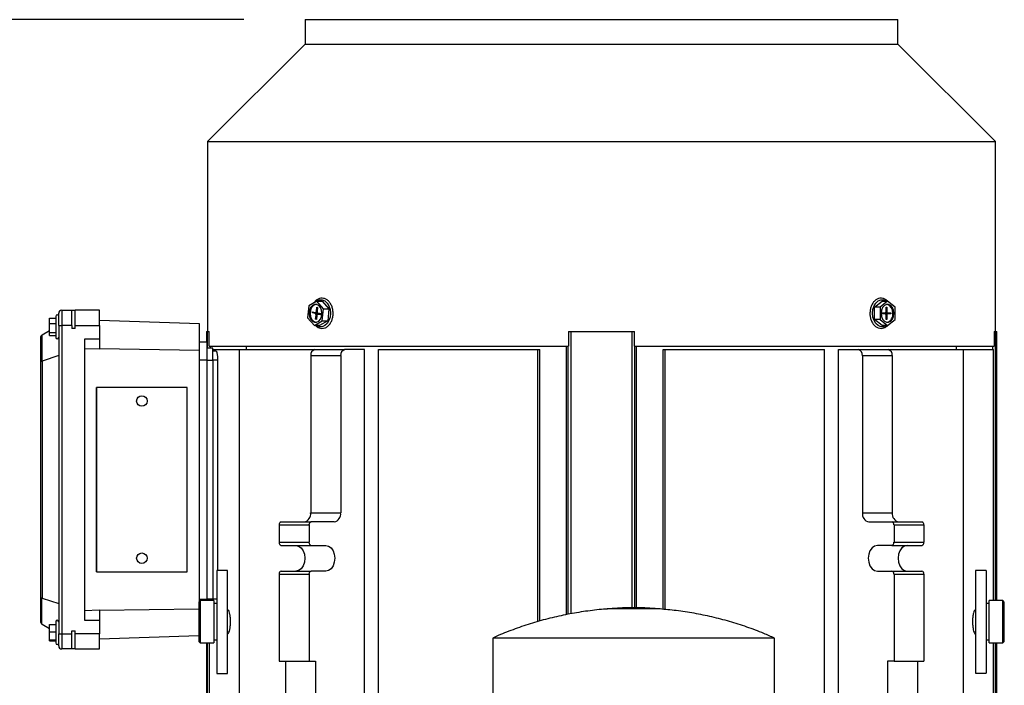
# Model space of a CAD drawing. Header units: inches. Extents: x 4 to 172, y 4 to 132.
# Tile 8 of 38: x 35 to 48, y 91 to 99. Entities that reach past the tile are written whole.
import ezdxf

# ---------------------------------------------------------------- set-up
doc = ezdxf.new("R2010")
doc.units = ezdxf.units.IN
doc.header["$LTSCALE"] = 16
doc.header["$MEASUREMENT"] = 0
doc.layers.add('DIMENSIONS', color=140, linetype='Continuous', lineweight=25)
doc.styles.add('SLDTEXTSTYLE0', font='TXT', dxfattribs={"width": 0.7})
doc.dimstyles.new('SLDDIMSTYLE0', dxfattribs={"dimtxt": 1.359375, "dimasz": 2.08, "dimexe": 0, "dimexo": 0.0625, "dimgap": 0.339844, "dimtad": 0, "dimtih": 1, "dimtoh": 1, "dimrnd": 1e-09, "dimzin": 12, "dimdsep": 46, "dimtxsty": 'SLDTEXTSTYLE0', "dimsah": 1, "dimcen": 0.09, "dimadec": 0, "dimazin": 3, "dimtfac": 1, "dimtofl": 0, "dimtmove": 0, "dimatfit": 3, "dimfxl": 0, "dimfrac": 2, "dimtolj": 1, "dimtzin": 12, "dimarcsym": 0})

# ---------------------------------------------------------------- blocks, each defined once
blk = doc.blocks.new('_D')
at = {"layer": 'DIMENSIONS'}
for p, q in [((38.235, 99.282), (24.101, 99.282)), ((26.101, 99.282), (26.101, 81.918)), ((23.516, 79.454), (23.059, 79.454)), ((23.059, 79.454), (23.059, 77.293)), ((28.686, 79.454), (29.143, 79.454)), ((29.143, 79.454), (29.143, 77.293)), ((23.059, 77.293), (23.516, 77.293)), ((29.143, 77.293), (28.686, 77.293)), ((26.101, 61.137), (26.101, 76.989)), ((33.03, 61.137), (24.101, 61.137))]:
    blk.add_line(p, q, dxfattribs=at)
for points in [[(26.101, 99.282), (25.781, 97.202), (26.421, 97.202)], [(26.101, 61.137), (26.421, 63.217), (25.781, 63.217)]]:
    blk.add_solid(points, dxfattribs=at)
at = {"layer": 'DIMENSIONS', "char_height": 1.3333, "attachment_point": 1, "style": 'SLDTEXTSTYLE0'}
for s, insert in [('38.14', (23.516, 81.477)), ('968.9', (23.516, 79.012))]:
    blk.add_mtext(s, dxfattribs=dict(at, insert=insert))

msp = doc.modelspace()

# ---------------------------------------------------------------- linework, layer by layer
for p, q in [((39.035, 99.282), (39.035, 98.964)), ((39.035, 99.282), (46.751, 99.282)), ((46.751, 98.964), (46.751, 99.282)), ((39.035, 98.964), (37.765, 97.695)), ((39.035, 98.964), (46.751, 98.964)), ((48.021, 97.695), (46.751, 98.964)), ((37.765, 97.695), (37.765, 95.223)), ((37.765, 97.695), (48.021, 97.695)), ((48.021, 95.223), (48.021, 97.695)), ((39.081, 95.557), (39.065, 95.399)), ((39.185, 95.616), (39.081, 95.557)), ((39.182, 95.485), (39.187, 95.538)), ((39.185, 95.616), (39.255, 95.616)), ((39.274, 95.519), (39.185, 95.616)), ((39.187, 95.538), (39.195, 95.536)), ((39.195, 95.536), (39.19, 95.483)), ((39.255, 95.616), (39.343, 95.519)), ((39.258, 95.361), (39.274, 95.519)), ((39.274, 95.519), (39.343, 95.519)), ((39.343, 95.519), (39.328, 95.361)), ((46.449, 95.538), (46.547, 95.618)), ((46.519, 95.538), (46.449, 95.538)), ((46.449, 95.379), (46.449, 95.538)), ((46.616, 95.618), (46.519, 95.538)), ((46.519, 95.538), (46.519, 95.379)), ((46.547, 95.618), (46.616, 95.618)), ((46.598, 95.538), (46.607, 95.538)), ((46.598, 95.484), (46.598, 95.538)), ((46.607, 95.538), (46.607, 95.484)), ((46.714, 95.538), (46.616, 95.618)), ((46.714, 95.379), (46.714, 95.538)), ((35.708, 95.395), (35.787, 95.395)), ((35.708, 95.394), (35.708, 95.395)), ((35.708, 95.32), (35.708, 95.394)), ((35.708, 95.394), (35.787, 95.394)), ((35.787, 95.419), (35.787, 95.282)), ((35.826, 95.301), (35.826, 95.459)), ((35.865, 95.498), (35.865, 95.301)), ((35.865, 95.498), (35.995, 95.498)), ((35.995, 95.301), (35.995, 95.498)), ((35.995, 95.498), (36.042, 95.498)), ((36.042, 95.301), (36.042, 95.498)), ((36.357, 95.498), (36.042, 95.498)), ((36.357, 95.301), (36.357, 95.498)), ((39.065, 95.399), (39.154, 95.301)), ((39.128, 95.464), (39.129, 95.476)), ((39.165, 95.457), (39.128, 95.464)), ((39.183, 95.464), (39.128, 95.464)), ((39.129, 95.476), (39.166, 95.468)), ((39.221, 95.457), (39.165, 95.457)), ((39.168, 95.468), (39.193, 95.468)), ((39.171, 95.382), (39.177, 95.434)), ((39.18, 95.38), (39.171, 95.382)), ((39.18, 95.382), (39.171, 95.382)), ((39.177, 95.434), (39.185, 95.434)), ((39.185, 95.433), (39.18, 95.38)), ((39.19, 95.485), (39.182, 95.485)), ((39.184, 95.468), (39.183, 95.464)), ((39.183, 95.464), (39.221, 95.457)), ((39.239, 95.45), (39.199, 95.45)), ((39.238, 95.442), (39.201, 95.449)), ((39.201, 95.449), (39.239, 95.449)), ((39.202, 95.461), (39.239, 95.454)), ((39.239, 95.454), (39.238, 95.442)), ((46.519, 95.379), (46.449, 95.379)), ((46.547, 95.3), (46.449, 95.379)), ((46.519, 95.379), (46.616, 95.3)), ((46.547, 95.465), (46.584, 95.465)), ((46.547, 95.453), (46.547, 95.465)), ((46.584, 95.453), (46.547, 95.453)), ((46.584, 95.465), (46.62, 95.465)), ((46.62, 95.453), (46.584, 95.453)), ((46.607, 95.484), (46.598, 95.484)), ((46.598, 95.38), (46.598, 95.433)), ((46.598, 95.433), (46.607, 95.433)), ((46.607, 95.38), (46.598, 95.38)), ((46.602, 95.453), (46.602, 95.465)), ((46.607, 95.433), (46.607, 95.38)), ((46.616, 95.3), (46.714, 95.379)), ((46.62, 95.465), (46.658, 95.465)), ((46.658, 95.453), (46.62, 95.453)), ((46.658, 95.465), (46.658, 95.453)), ((35.787, 95.32), (35.708, 95.32)), ((35.708, 95.208), (35.708, 95.32)), ((35.787, 95.282), (35.787, 95.144)), ((35.826, 95.301), (35.826, 91.286)), ((35.826, 95.301), (35.865, 95.301)), ((35.865, 95.301), (35.865, 91.286)), ((35.995, 95.301), (35.865, 95.301)), ((35.995, 95.301), (35.995, 95.262)), ((36.042, 95.262), (35.995, 95.262)), ((36.042, 95.262), (36.042, 95.301)), ((36.042, 95.301), (36.357, 95.301)), ((37.657, 95.321), (36.357, 95.366)), ((36.357, 95.301), (36.357, 95.123)), ((37.657, 94.973), (37.657, 95.321)), ((39.154, 95.301), (39.258, 95.361)), ((39.223, 95.301), (39.154, 95.301)), ((39.328, 95.361), (39.223, 95.301)), ((39.258, 95.361), (39.328, 95.361)), ((46.616, 95.3), (46.547, 95.3)), ((35.59, 95.141), (35.59, 94.821)), ((35.608, 95.174), (35.608, 94.835)), ((35.708, 95.232), (35.609, 95.175)), ((35.708, 95.208), (35.787, 95.208)), ((35.708, 95.17), (35.708, 95.208)), ((35.708, 95.17), (35.787, 95.17)), ((36.357, 95.123), (36.161, 95.123)), ((36.161, 95.123), (36.161, 91.464)), ((36.357, 95.123), (36.357, 94.991)), ((37.748, 95.223), (37.748, 95.085)), ((37.748, 95.223), (37.763, 95.223)), ((37.763, 95.223), (37.783, 95.223)), ((37.763, 95.006), (37.763, 95.223)), ((37.783, 95.03), (37.783, 95.223)), ((42.465, 95.223), (42.465, 95.03)), ((42.465, 95.223), (42.496, 95.223)), ((42.496, 95.223), (43.29, 95.223)), ((42.496, 91.547), (42.496, 95.223)), ((43.29, 95.223), (43.321, 95.223)), ((43.29, 91.622), (43.29, 95.223)), ((43.321, 95.03), (43.321, 95.223)), ((48.003, 95.223), (48.003, 95.03)), ((48.003, 95.223), (48.023, 95.223)), ((48.023, 95.223), (48.038, 95.223)), ((48.023, 91.719), (48.023, 95.223)), ((48.038, 91.719), (48.038, 95.223)), ((36.357, 94.991), (36.161, 94.998)), ((37.657, 94.973), (36.357, 94.995)), ((37.755, 95.085), (37.657, 95.085)), ((37.755, 95.085), (37.755, 94.849)), ((37.834, 95.006), (37.755, 95.006)), ((37.783, 95.03), (42.465, 95.03)), ((37.8, 95.006), (37.8, 95.03)), ((37.834, 94.849), (37.834, 95.006)), ((38.27, 94.986), (38.27, 95.03)), ((42.435, 91.536), (42.435, 95.03)), ((42.46, 91.541), (42.46, 95.03)), ((43.321, 95.03), (48.003, 95.03)), ((43.326, 91.622), (43.326, 95.03)), ((43.35, 91.622), (43.35, 95.03)), ((47.516, 94.986), (47.516, 95.03)), ((47.986, 94.986), (47.986, 95.03)), ((35.826, 94.908), (35.609, 94.835)), ((37.657, 91.707), (37.657, 94.973)), ((37.834, 94.986), (38.179, 94.986)), ((37.875, 94.967), (37.834, 94.967)), ((38.179, 86.404), (38.179, 94.986)), ((38.179, 94.986), (39.162, 94.986)), ((39.107, 94.908), (39.497, 94.908)), ((39.107, 94.908), (39.107, 92.86)), ((39.162, 94.986), (39.552, 94.986)), ((39.497, 94.908), (39.497, 92.86)), ((39.809, 94.986), (39.552, 94.986)), ((39.809, 86.404), (39.809, 94.986)), ((39.989, 86.404), (39.989, 94.986)), ((39.989, 94.986), (42.064, 94.986)), ((42.064, 91.445), (42.064, 94.986)), ((42.064, 94.986), (42.091, 94.986)), ((42.091, 91.452), (42.091, 94.986)), ((43.695, 91.604), (43.695, 94.986)), ((43.695, 94.986), (43.722, 94.986)), ((43.722, 91.602), (43.722, 94.986)), ((43.722, 94.986), (45.796, 94.986)), ((45.796, 88.807), (45.796, 94.986)), ((45.977, 88.807), (45.977, 94.986)), ((45.977, 94.986), (46.234, 94.986)), ((46.234, 94.986), (46.623, 94.986)), ((46.289, 94.908), (46.289, 92.86)), ((46.289, 94.908), (46.679, 94.908)), ((46.623, 94.986), (47.607, 94.986)), ((46.679, 94.908), (46.679, 92.86)), ((47.607, 88.807), (47.607, 94.986)), ((47.607, 94.986), (47.997, 94.986)), ((47.997, 91.719), (47.997, 94.986)), ((35.59, 94.821), (35.59, 91.766)), ((35.609, 94.835), (35.609, 91.752)), ((37.755, 94.849), (37.657, 94.849)), ((37.755, 94.849), (37.755, 91.738)), ((37.755, 94.849), (37.834, 94.849)), ((37.834, 94.849), (37.834, 91.738)), ((37.894, 94.849), (37.834, 94.849)), ((37.894, 94.849), (37.894, 92.11)), ((36.318, 92.093), (36.318, 94.494)), ((36.318, 94.494), (36.319, 94.494)), ((36.319, 94.494), (36.319, 92.093)), ((37.499, 94.494), (36.319, 94.494)), ((37.499, 92.093), (37.499, 94.494)), ((39.107, 92.86), (39.497, 92.86)), ((46.289, 92.86), (46.679, 92.86)), ((38.695, 92.703), (38.695, 92.477)), ((38.695, 92.703), (39.085, 92.703)), ((38.723, 92.742), (39.112, 92.742)), ((39.085, 92.703), (39.085, 92.477)), ((39.413, 92.742), (39.112, 92.742)), ((46.373, 92.742), (46.673, 92.742)), ((46.673, 92.742), (47.063, 92.742)), ((46.701, 92.703), (46.701, 92.477)), ((46.701, 92.703), (47.091, 92.703)), ((47.091, 92.703), (47.091, 92.477)), ((38.695, 92.477), (39.085, 92.477)), ((38.723, 92.437), (39.112, 92.437)), ((39.112, 92.437), (39.302, 92.437)), ((46.673, 92.437), (46.484, 92.437)), ((46.673, 92.437), (47.063, 92.437)), ((46.701, 92.477), (47.091, 92.477)), ((36.319, 92.093), (36.318, 92.093)), ((36.319, 92.093), (37.499, 92.093)), ((38.023, 92.11), (37.885, 92.11)), ((37.885, 92.11), (37.885, 90.771)), ((38.023, 90.771), (38.023, 92.11)), ((38.695, 92.063), (38.695, 90.931)), ((38.695, 92.063), (39.085, 92.063)), ((38.723, 92.103), (39.112, 92.103)), ((39.085, 92.063), (39.085, 90.931)), ((39.302, 92.103), (39.112, 92.103)), ((46.484, 92.103), (46.673, 92.103)), ((46.673, 92.103), (47.063, 92.103)), ((46.701, 92.063), (46.701, 90.931)), ((46.701, 92.063), (47.091, 92.063)), ((47.091, 92.063), (47.091, 90.931)), ((47.901, 92.111), (47.763, 92.111)), ((47.763, 92.111), (47.763, 90.772)), ((47.901, 92.111), (47.901, 90.772)), ((35.59, 91.766), (35.59, 91.446)), ((35.608, 91.413), (35.608, 91.752)), ((35.609, 91.752), (35.826, 91.679)), ((37.668, 91.719), (37.649, 91.699)), ((37.649, 91.699), (37.649, 91.187)), ((37.657, 91.738), (37.755, 91.738)), ((37.846, 91.719), (37.668, 91.719)), ((37.668, 91.719), (37.668, 91.443)), ((37.755, 91.738), (37.755, 91.719)), ((37.834, 91.738), (37.755, 91.738)), ((37.834, 91.719), (37.834, 91.738)), ((37.885, 91.738), (37.834, 91.738)), ((37.846, 91.719), (37.846, 91.443)), ((37.885, 91.679), (37.846, 91.679)), ((47.94, 91.679), (47.901, 91.679)), ((48.117, 91.719), (47.94, 91.719)), ((47.94, 91.167), (47.94, 91.719)), ((48.137, 91.699), (48.117, 91.719)), ((48.117, 91.167), (48.117, 91.719)), ((48.137, 91.443), (48.137, 91.699)), ((36.161, 91.589), (36.357, 91.596)), ((36.357, 91.592), (37.649, 91.613)), ((36.357, 91.596), (36.357, 91.464)), ((38.024, 91.601), (38.023, 91.601)), ((43.166, 91.622), (42.967, 91.609)), ((43.311, 91.609), (42.967, 91.609)), ((43.311, 91.622), (43.166, 91.622)), ((43.456, 91.622), (43.311, 91.622)), ((43.655, 91.609), (43.311, 91.609)), ((43.655, 91.609), (43.456, 91.622)), ((47.763, 91.601), (47.761, 91.601)), ((35.609, 91.412), (35.708, 91.355)), ((35.708, 91.309), (35.708, 91.405)), ((35.708, 91.405), (35.787, 91.405)), ((35.787, 91.443), (35.787, 91.305)), ((36.161, 91.464), (36.357, 91.464)), ((36.357, 91.464), (36.357, 91.286)), ((37.668, 91.443), (37.668, 91.167)), ((37.846, 91.443), (37.846, 91.167)), ((48.137, 91.187), (48.137, 91.443)), ((35.787, 91.309), (35.708, 91.309)), ((35.708, 91.209), (35.708, 91.309)), ((35.787, 91.305), (35.787, 91.167)), ((35.826, 91.286), (35.865, 91.286)), ((35.826, 91.128), (35.826, 91.286)), ((35.865, 91.286), (35.995, 91.286)), ((35.865, 91.286), (35.865, 91.089)), ((35.995, 91.286), (35.995, 91.325)), ((35.995, 91.325), (36.042, 91.325)), ((35.995, 91.089), (35.995, 91.286)), ((36.042, 91.286), (36.042, 91.325)), ((36.357, 91.286), (36.042, 91.286)), ((36.042, 91.089), (36.042, 91.286)), ((36.357, 91.089), (36.357, 91.286)), ((38.023, 91.286), (38.024, 91.286)), ((47.761, 91.286), (47.763, 91.286)), ((35.708, 91.209), (35.787, 91.209)), ((35.708, 91.205), (35.708, 91.209)), ((35.708, 91.205), (35.787, 91.205)), ((35.708, 91.195), (35.708, 91.205)), ((35.708, 91.195), (35.787, 91.195)), ((36.357, 91.221), (37.649, 91.266)), ((37.649, 91.187), (37.668, 91.167)), ((37.668, 91.167), (37.846, 91.167)), ((37.748, 91.167), (37.748, 86.167)), ((37.763, 86.167), (37.763, 91.167)), ((37.789, 86.404), (37.789, 91.167)), ((37.846, 91.207), (37.885, 91.207)), ((41.476, 91.231), (41.476, 86.512)), ((45.146, 91.231), (41.476, 91.231)), ((45.146, 88.882), (45.146, 91.231)), ((47.901, 91.207), (47.94, 91.207)), ((47.94, 91.167), (48.117, 91.167)), ((47.997, 88.762), (47.997, 91.167)), ((48.023, 88.762), (48.023, 91.167)), ((48.038, 88.762), (48.038, 91.167)), ((48.117, 91.167), (48.137, 91.187)), ((35.995, 91.089), (35.865, 91.089)), ((36.042, 91.089), (35.995, 91.089)), ((36.042, 91.089), (36.357, 91.089)), ((38.695, 90.931), (39.085, 90.931)), ((38.778, 90.931), (38.778, 90.459)), ((39.085, 90.931), (39.168, 90.931)), ((39.168, 90.931), (39.168, 90.459)), ((46.618, 90.931), (46.618, 90.459)), ((46.701, 90.931), (46.618, 90.931)), ((46.701, 90.931), (47.091, 90.931)), ((47.007, 90.931), (47.007, 90.459)), ((37.885, 90.771), (38.023, 90.771)), ((47.763, 90.772), (47.901, 90.772))]:
    msp.add_line(p, q)
at = {"flags": 128}
for points in [[(39.173, 95.61), (39.187, 95.62), (39.221, 95.634), (39.257, 95.634), (39.291, 95.62), (39.321, 95.593), (39.344, 95.555), (39.359, 95.509), (39.364, 95.459)], [(46.602, 95.3), (46.599, 95.298), (46.565, 95.283), (46.529, 95.283), (46.495, 95.298), (46.465, 95.325), (46.441, 95.363), (46.427, 95.409), (46.421, 95.459), (46.427, 95.509), (46.441, 95.555), (46.465, 95.593), (46.495, 95.62), (46.529, 95.634), (46.565, 95.634), (46.599, 95.62), (46.602, 95.618)], [(39.253, 95.459), (39.248, 95.499), (39.233, 95.535), (39.211, 95.561), (39.184, 95.575), (39.155, 95.575), (39.128, 95.561), (39.105, 95.535), (39.091, 95.499), (39.086, 95.459), (39.091, 95.418), (39.105, 95.383), (39.128, 95.357), (39.155, 95.343), (39.184, 95.343), (39.211, 95.357), (39.233, 95.383), (39.248, 95.418), (39.253, 95.459)], [(39.176, 95.577), (39.169, 95.575), (39.142, 95.561), (39.119, 95.535), (39.105, 95.499), (39.1, 95.459), (39.105, 95.418), (39.119, 95.383), (39.142, 95.357), (39.169, 95.343), (39.176, 95.341)], [(46.7, 95.459), (46.695, 95.499), (46.68, 95.535), (46.658, 95.561), (46.631, 95.575), (46.602, 95.575), (46.575, 95.561), (46.552, 95.535), (46.538, 95.499), (46.533, 95.459), (46.538, 95.418), (46.552, 95.383), (46.575, 95.357), (46.602, 95.343), (46.631, 95.343), (46.658, 95.357), (46.68, 95.383), (46.695, 95.418), (46.7, 95.459)], [(46.686, 95.459), (46.681, 95.499), (46.666, 95.535), (46.644, 95.561), (46.617, 95.575), (46.609, 95.577)], [(39.182, 95.485), (39.181, 95.481), (39.18, 95.478), (39.178, 95.475), (39.176, 95.472), (39.174, 95.47), (39.171, 95.469), (39.169, 95.468), (39.166, 95.468)], [(39.364, 95.459), (39.359, 95.409), (39.344, 95.363), (39.321, 95.325), (39.291, 95.298), (39.257, 95.283), (39.221, 95.283), (39.187, 95.298), (39.182, 95.301)], [(39.185, 95.433), (39.186, 95.436), (39.187, 95.44), (39.188, 95.443), (39.19, 95.446), (39.193, 95.448), (39.195, 95.449), (39.198, 95.45), (39.201, 95.449)], [(38.912, 92.437), (38.948, 92.429), (38.981, 92.405), (39.008, 92.368), (39.024, 92.322), (39.03, 92.27), (39.024, 92.218), (39.008, 92.172), (38.981, 92.134), (38.948, 92.111), (38.912, 92.103)], [(39.302, 92.437), (39.338, 92.429), (39.371, 92.405), (39.397, 92.368), (39.414, 92.322), (39.42, 92.27), (39.414, 92.218), (39.397, 92.172), (39.371, 92.134), (39.338, 92.111), (39.302, 92.103)], [(46.484, 92.437), (46.448, 92.429), (46.415, 92.405), (46.388, 92.368), (46.372, 92.322), (46.366, 92.27), (46.372, 92.218), (46.388, 92.172), (46.415, 92.134), (46.448, 92.111), (46.484, 92.103)], [(46.874, 92.437), (46.837, 92.429), (46.804, 92.405), (46.778, 92.368), (46.761, 92.322), (46.755, 92.27), (46.761, 92.218), (46.778, 92.172), (46.804, 92.134), (46.837, 92.111), (46.874, 92.103)]]:
    msp.add_lwpolyline(points, dxfattribs=at)
for centre in [(36.909, 94.317), (36.909, 92.27)]:
    msp.add_circle(centre, 0.0689)
for centre, radius, start, end in [((35.806, 95.419), 0.0197, 0, 180), ((35.865, 95.459), 0.0394, 90, 180), ((39.158, 95.438), 0.0196, 348.056, 68.0869), ((39.209, 95.479), 0.0196, 168.056, 248.0869), ((39.217, 95.443), 0.0138, 27.8319, 75.7055), ((46.581, 95.482), 0.0176, 281.4218, 8.0495), ((46.581, 95.436), 0.0176, 351.9505, 78.5782), ((46.624, 95.482), 0.0176, 171.9505, 258.5782), ((46.624, 95.436), 0.0176, 101.4218, 188.0495), ((46.579, 95.444), 0.108, 286.2366, 7.6799), ((35.629, 95.141), 0.0394, 122.9505, 180), ((35.629, 95.141), 0.0394, 120.2564, 122.9505), ((35.806, 95.144), 0.0197, 180, 0), ((39.176, 94.917), 0.0703, 101.4218, 188.0495), ((39.566, 94.917), 0.0703, 101.4218, 188.0495), ((46.22, 94.917), 0.0703, 351.9505, 78.5782), ((46.609, 94.917), 0.0703, 351.9505, 78.5782), ((39.002, 92.846), 0.105, 281.4218, 8.0495), ((39.392, 92.846), 0.105, 281.4218, 8.0495), ((46.394, 92.846), 0.105, 171.9505, 258.5782), ((46.783, 92.846), 0.105, 171.9505, 258.5782), ((38.73, 92.708), 0.0351, 101.4218, 188.0495), ((39.119, 92.708), 0.0351, 101.4218, 188.0495), ((46.666, 92.708), 0.0351, 351.9505, 78.5782), ((47.056, 92.708), 0.0351, 351.9505, 78.5782), ((38.73, 92.472), 0.0351, 171.9505, 258.5782), ((39.119, 92.472), 0.0351, 171.9505, 258.5782), ((46.666, 92.472), 0.0351, 281.4218, 8.0495), ((47.056, 92.472), 0.0351, 281.4218, 8.0495), ((38.73, 92.068), 0.0351, 101.4218, 188.0495), ((39.119, 92.068), 0.0351, 101.4218, 188.0495), ((46.666, 92.068), 0.0351, 351.9505, 78.5782), ((47.056, 92.068), 0.0351, 351.9505, 78.5782), ((35.629, 91.446), 0.0394, 180, 237.0495), ((35.629, 91.446), 0.0394, 237.0495, 239.7436), ((35.806, 91.443), 0.0197, 0, 180), ((35.806, 91.167), 0.0197, 180, 0), ((35.865, 91.128), 0.0394, 180, 270)]:
    msp.add_arc(centre, radius, start, end)
for centre, major_axis, ratio, start_param, end_param in [((35.629, 94.821), (0.0394, 0), 0.414214, 2.145892, 3.141593), ((35.629, 94.888), (0.0331, 0.0516), 0.411777, 3.566776, 3.613798), ((35.629, 91.766), (0.0394, 0), 0.414214, 3.141593, 4.137293), ((35.629, 91.699), (-0.0331, 0.0516), 0.411777, 5.81098, 5.858002)]:
    msp.add_ellipse(centre, major_axis=major_axis, ratio=ratio, start_param=start_param, end_param=end_param)
for points, knots in [([(39.398, 95.459), (39.398, 95.468), (39.397, 95.493), (39.389, 95.534), (39.371, 95.578), (39.345, 95.615), (39.312, 95.641), (39.276, 95.656), (39.238, 95.657), (39.202, 95.645), (39.172, 95.625), (39.157, 95.605), (39.15, 95.596)], [0, 0, 0, 0, 0.057949, 0.166998, 0.276614, 0.386678, 0.49664, 0.605081, 0.710799, 0.814805, 0.918935, 1, 1, 1, 1]), ([(46.625, 95.611), (46.624, 95.612), (46.615, 95.624), (46.592, 95.64), (46.556, 95.656), (46.518, 95.657), (46.482, 95.645), (46.449, 95.623), (46.422, 95.59), (46.402, 95.549), (46.39, 95.502), (46.386, 95.452), (46.392, 95.402), (46.407, 95.356), (46.43, 95.316), (46.46, 95.286), (46.495, 95.266), (46.533, 95.26), (46.57, 95.267), (46.599, 95.281), (46.613, 95.296), (46.618, 95.301)], [0, 0, 0, 0, 0.002785, 0.061102, 0.118611, 0.174677, 0.229834, 0.285057, 0.341307, 0.398529, 0.456209, 0.513995, 0.571877, 0.629925, 0.688207, 0.746612, 0.804544, 0.861188, 0.916555, 0.9716, 1, 1, 1, 1]), ([(39.168, 95.301), (39.172, 95.296), (39.186, 95.281), (39.216, 95.267), (39.253, 95.26), (39.29, 95.266), (39.324, 95.285), (39.354, 95.314), (39.377, 95.352), (39.392, 95.397), (39.398, 95.434), (39.398, 95.455), (39.398, 95.459)], [0, 0, 0, 0, 0.053862, 0.171074, 0.28568, 0.397703, 0.509075, 0.621972, 0.737094, 0.853547, 0.970407, 1, 1, 1, 1]), ([(37.875, 94.967), (37.876, 94.967), (37.877, 94.966), (37.88, 94.963), (37.881, 94.961), (37.883, 94.955), (37.884, 94.951), (37.886, 94.943), (37.887, 94.938), (37.889, 94.927), (37.89, 94.921), (37.891, 94.908), (37.892, 94.901), (37.893, 94.88), (37.894, 94.864), (37.894, 94.849)], [0, 0, 0, 0, 0.125, 0.125, 0.25, 0.25, 0.375, 0.375, 0.5, 0.5, 0.625, 0.625, 0.75, 0.75, 1, 1, 1, 1]), ([(38.063, 91.443), (38.062, 91.46), (38.061, 91.495), (38.055, 91.541), (38.045, 91.577), (38.035, 91.598), (38.027, 91.599), (38.024, 91.599)], [0, 0, 0, 0, 0.206972, 0.413843, 0.6235704, 0.8392698, 1, 1, 1, 1]), ([(42.969, 91.608), (42.953, 91.607), (42.858, 91.602), (42.685, 91.58), (42.452, 91.542), (42.221, 91.49), (41.992, 91.427), (41.768, 91.351), (41.597, 91.286), (41.502, 91.242), (41.479, 91.231)], [0, 0, 0, 0, 0.031588, 0.184698, 0.337822, 0.490959, 0.64411, 0.797277, 0.950462, 1, 1, 1, 1]), ([(45.145, 91.23), (45.099, 91.25), (44.981, 91.303), (44.785, 91.376), (44.56, 91.448), (44.331, 91.507), (44.099, 91.555), (43.872, 91.59), (43.721, 91.603), (43.65, 91.609)], [0, 0, 0, 0, 0.098125, 0.250551, 0.402996, 0.555458, 0.707936, 0.860427, 1, 1, 1, 1]), ([(47.761, 91.599), (47.76, 91.599), (47.755, 91.602), (47.745, 91.587), (47.734, 91.557), (47.726, 91.511), (47.723, 91.459), (47.724, 91.406), (47.729, 91.358), (47.737, 91.318), (47.748, 91.294), (47.757, 91.283), (47.761, 91.286), (47.761, 91.286)], [0, 0, 0, 0, 0.030709, 0.142182, 0.253539, 0.362792, 0.468881, 0.572379, 0.675148, 0.779308, 0.886262, 0.996123, 1, 1, 1, 1]), ([(38.024, 91.286), (38.028, 91.287), (38.037, 91.291), (38.048, 91.318), (38.057, 91.359), (38.062, 91.404), (38.062, 91.432), (38.063, 91.443)], [0, 0, 0, 0, 0.2143892, 0.4375232, 0.6576114, 0.8717149, 1, 1, 1, 1])]:
    msp.add_open_spline(points, degree=3, knots=knots)

# ---------------------------------------------------------------- dimensions: what is measured, and where the dimension line sits
at = {"layer": 'DIMENSIONS'}
dim = msp.add_linear_dim(base=(26.101, 99.2817), p1=(33.8304, 61.1372), p2=(39.0346, 99.2817), angle=90, dimstyle='SLDDIMSTYLE0', dxfattribs=at)
dim.commit()
dim.dimension.update_dxf_attribs({"geometry": '_D', "text_midpoint": (26.101, 79.4535), "dimtype": 160})

doc.saveas('drawing.dxf')
